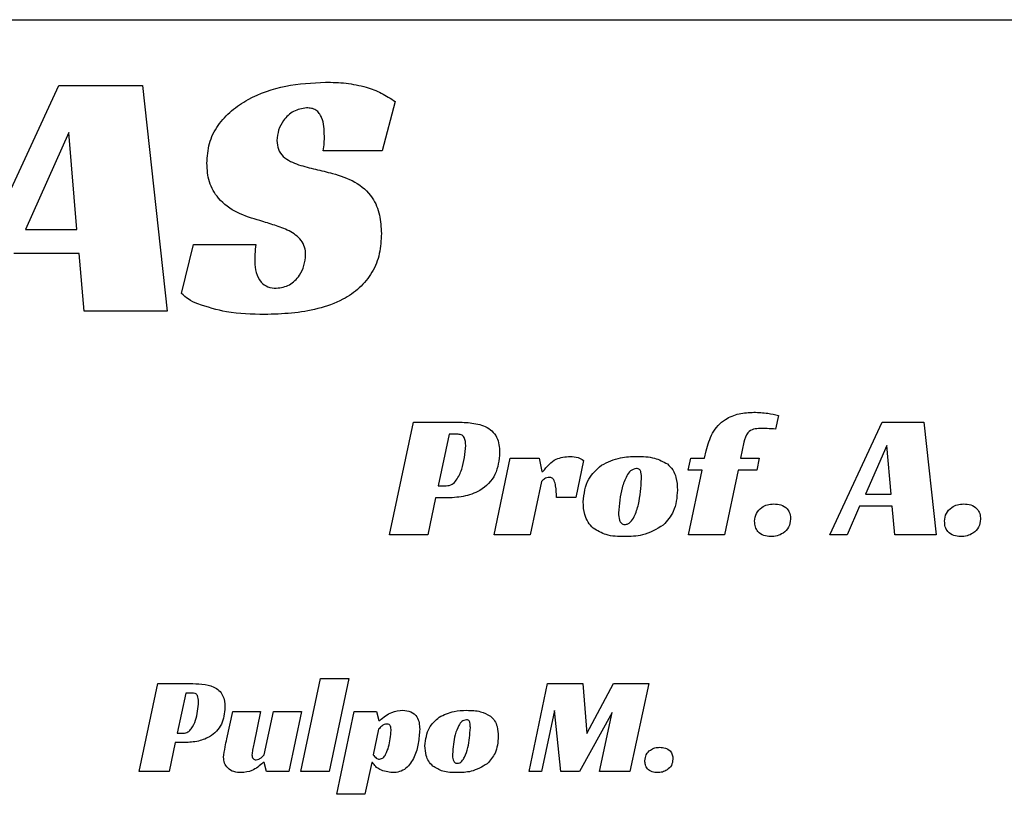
# Model space of a CAD drawing. Header units: millimetres. Extents: x 15 to 205, y 5 to 292.
# Tile 4 of 6: x 121 to 148, y 184 to 206. Entities that reach past the tile are written whole.
import ezdxf

# ---------------------------------------------------------------- set-up
doc = ezdxf.new("R2010")
doc.units = ezdxf.units.MM

msp = doc.modelspace()

# ---------------------------------------------------------------- linework, layer by layer
at = {"color": 7, "linetype": 'Continuous', "lineweight": 25}
for p, q in [((73.855, 205.593), (155.286, 205.593)), ((118.74, 197.593), (121.602, 203.791)), ((121.602, 203.791), (123.901, 203.791)), ((123.901, 203.791), (124.57, 197.593)), ((130.825, 203.346), (130.468, 201.994)), ((121.874, 202.498), (120.69, 199.839)), ((122.097, 199.839), (121.874, 202.498)), ((130.468, 201.994), (128.856, 201.994)), ((120.69, 199.839), (122.097, 199.839)), ((124.967, 198.079), (125.297, 199.426)), ((125.297, 199.426), (127.004, 199.426)), ((122.165, 199.175), (120.37, 199.175)), ((122.301, 197.593), (122.165, 199.175)), ((124.57, 197.593), (122.301, 197.593)), ((141.339, 194.734), (141.261, 194.355)), ((130.671, 191.451), (131.326, 194.55)), ((131.326, 194.55), (132.446, 194.55)), ((142.748, 191.451), (144.179, 194.55)), ((144.179, 194.55), (145.329, 194.55)), ((145.329, 194.55), (145.663, 191.451)), ((132.31, 194.218), (132.005, 192.798)), ((132.528, 194.218), (132.31, 194.218)), ((140.393, 193.995), (140.301, 193.562)), ((144.315, 193.903), (143.723, 192.574)), ((144.427, 192.574), (144.315, 193.903)), ((139.311, 193.562), (139.355, 193.761)), ((133.542, 191.451), (133.983, 193.562)), ((133.983, 193.562), (134.774, 193.562)), ((134.774, 193.562), (134.846, 193.19)), ((135.996, 193.498), (135.782, 192.484)), ((138.865, 193.23), (138.938, 193.562)), ((138.938, 193.562), (139.311, 193.562)), ((140.301, 193.562), (140.81, 193.562)), ((140.81, 193.562), (140.747, 193.23)), ((134.846, 193.19), (134.881, 193.19)), ((139.243, 193.23), (138.865, 193.23)), ((138.87, 191.451), (139.243, 193.23)), ((140.233, 193.23), (139.859, 191.451)), ((140.747, 193.23), (140.233, 193.23)), ((134.841, 192.915), (134.531, 191.451)), ((132.005, 192.798), (132.228, 192.798)), ((143.723, 192.574), (144.427, 192.574)), ((131.937, 192.466), (131.719, 191.451)), ((132.213, 192.466), (131.937, 192.466)), ((135.782, 192.484), (135.254, 192.484)), ((143.563, 192.242), (143.219, 191.451)), ((144.461, 192.242), (143.563, 192.242)), ((144.529, 191.451), (144.461, 192.242)), ((131.719, 191.451), (130.671, 191.451)), ((134.531, 191.451), (133.542, 191.451)), ((139.859, 191.451), (138.87, 191.451)), ((143.219, 191.451), (142.748, 191.451)), ((145.663, 191.451), (144.529, 191.451)), ((128.243, 184.962), (128.779, 187.512)), ((128.779, 187.512), (129.552, 187.512)), ((129.552, 187.512), (129.013, 184.962)), ((123.81, 184.962), (124.319, 187.373)), ((124.319, 187.373), (125.191, 187.373)), ((134.498, 184.962), (135.008, 187.373)), ((135.008, 187.373), (135.97, 187.373)), ((135.97, 187.373), (136.087, 185.999)), ((136.087, 185.999), (136.811, 187.373)), ((136.811, 187.373), (137.78, 187.373)), ((137.78, 187.373), (137.267, 184.962)), ((125.085, 187.114), (124.847, 186.01)), ((125.254, 187.114), (125.085, 187.114)), ((126.212, 185.858), (126.371, 186.604)), ((126.371, 186.604), (127.136, 186.604)), ((127.136, 186.604), (126.948, 185.71)), ((127.235, 185.416), (127.487, 186.604)), ((127.487, 186.604), (128.257, 186.604)), ((128.257, 186.604), (127.91, 184.962)), ((129.225, 184.334), (129.7, 186.604)), ((129.7, 186.604), (130.315, 186.604)), ((130.315, 186.604), (130.383, 186.359)), ((135.2, 186.635), (134.838, 184.962)), ((135.37, 184.962), (135.2, 186.635)), ((130.383, 186.359), (130.406, 186.359)), ((136.777, 186.579), (135.883, 184.962)), ((136.43, 184.962), (136.777, 186.579)), ((130.372, 186.121), (130.225, 185.419)), ((124.847, 186.01), (125.021, 186.01)), ((124.794, 185.752), (124.625, 184.962)), ((125.009, 185.752), (124.794, 185.752)), ((127.231, 185.206), (127.208, 185.206)), ((127.299, 184.962), (127.231, 185.206)), ((130.183, 185.206), (129.995, 184.334)), ((130.206, 185.206), (130.183, 185.206)), ((124.625, 184.962), (123.81, 184.962)), ((127.91, 184.962), (127.299, 184.962)), ((129.013, 184.962), (128.243, 184.962)), ((134.838, 184.962), (134.498, 184.962)), ((135.883, 184.962), (135.37, 184.962)), ((137.267, 184.962), (136.43, 184.962)), ((129.995, 184.334), (129.225, 184.334))]:
    msp.add_line(p, q, dxfattribs=at)
for points, knots in [([(125.665, 201.652), (125.676, 201.836), (125.698, 202.203), (125.949, 202.706), (126.329, 203.106), (126.937, 203.519), (127.819, 203.816), (128.55, 203.859), (128.915, 203.88)], [0, 0, 0, 0, 0.124991, 0.249687, 0.374817, 0.499948, 0.749713, 1, 1, 1, 1]), ([(128.915, 203.88), (129.104, 203.875), (129.481, 203.865), (129.997, 203.759), (130.456, 203.595), (130.702, 203.429), (130.825, 203.346)], [0, 0, 0, 0, 0.280169, 0.560199, 0.780308, 1, 1, 1, 1]), ([(128.4, 203.173), (128.276, 203.152), (128.026, 203.109), (127.769, 202.854), (127.612, 202.569), (127.595, 202.372), (127.586, 202.274)], [0, 0, 0, 0, 0.278247, 0.558479, 0.779322, 1, 1, 1, 1]), ([(128.886, 202.394), (128.881, 202.572), (128.875, 202.793), (128.752, 203.027), (128.655, 203.118), (128.531, 203.167), (128.444, 203.171), (128.4, 203.173)], [0, 0, 0, 0, 0.499349, 0.624653, 0.749907, 0.874744, 1, 1, 1, 1]), ([(127.586, 202.274), (127.591, 202.192), (127.6, 202.03), (127.801, 201.764), (128.177, 201.598), (128.643, 201.491), (128.953, 201.413), (129.109, 201.374)], [0, 0, 0, 0, 0.124974, 0.249241, 0.498504, 0.749197, 1, 1, 1, 1]), ([(128.856, 201.994), (128.867, 202.069), (128.886, 202.201), (128.886, 202.335), (128.886, 202.394)], [0, 0, 0, 0, 0.559879, 1, 1, 1, 1]), ([(127.12, 200.079), (126.91, 200.14), (126.489, 200.264), (125.985, 200.632), (125.693, 201.133), (125.674, 201.479), (125.665, 201.652)], [0, 0, 0, 0, 0.280996, 0.560153, 0.779838, 1, 1, 1, 1]), ([(129.109, 201.374), (129.318, 201.309), (129.734, 201.18), (130.209, 200.766), (130.426, 200.236), (130.44, 199.894), (130.448, 199.722)], [0, 0, 0, 0, 0.280803, 0.559413, 0.77939, 1, 1, 1, 1]), ([(128.372, 199.141), (128.368, 199.212), (128.359, 199.353), (128.22, 199.607), (127.922, 199.814), (127.523, 199.951), (127.255, 200.036), (127.12, 200.079)], [0, 0, 0, 0, 0.12507, 0.249863, 0.498783, 0.749273, 1, 1, 1, 1]), ([(130.448, 199.722), (130.439, 199.538), (130.422, 199.169), (130.215, 198.647), (129.862, 198.215), (129.351, 197.867), (128.71, 197.64), (127.982, 197.524), (127.492, 197.51), (127.247, 197.503)], [0, 0, 0, 0, 0.125046, 0.249831, 0.374711, 0.49964, 0.666242, 0.833097, 1, 1, 1, 1]), ([(127.004, 199.426), (126.996, 199.336), (126.981, 199.177), (126.976, 199.016), (126.974, 198.946)], [0, 0, 0, 0, 0.56, 1, 1, 1, 1]), ([(127.567, 198.222), (127.693, 198.242), (127.946, 198.282), (128.201, 198.548), (128.344, 198.843), (128.363, 199.042), (128.372, 199.141)], [0, 0, 0, 0, 0.278267, 0.558198, 0.779126, 1, 1, 1, 1]), ([(126.974, 198.946), (126.983, 198.848), (126.999, 198.652), (127.118, 198.395), (127.333, 198.24), (127.489, 198.228), (127.567, 198.222)], [0, 0, 0, 0, 0.280742, 0.560528, 0.780074, 1, 1, 1, 1]), ([(125.414, 197.791), (125.322, 197.831), (125.157, 197.904), (125.025, 198.025), (124.967, 198.079)], [0, 0, 0, 0, 0.560281, 1, 1, 1, 1]), ([(127.247, 197.503), (126.896, 197.509), (126.271, 197.519), (125.676, 197.708), (125.414, 197.791)], [0, 0, 0, 0, 0.560142, 1, 1, 1, 1]), ([(139.355, 193.761), (139.402, 193.928), (139.497, 194.262), (139.836, 194.631), (140.257, 194.799), (140.529, 194.812), (140.665, 194.819)], [0, 0, 0, 0, 0.280301, 0.559353, 0.77931, 1, 1, 1, 1]), ([(140.665, 194.819), (140.792, 194.814), (141.019, 194.806), (141.241, 194.756), (141.339, 194.734)], [0, 0, 0, 0, 0.559923, 1, 1, 1, 1]), ([(132.446, 194.55), (132.591, 194.547), (132.879, 194.541), (133.241, 194.473), (133.488, 194.316), (133.668, 194.08), (133.683, 193.858), (133.693, 193.711)], [0, 0, 0, 0, 0.250971, 0.50093, 0.626011, 0.751045, 1, 1, 1, 1]), ([(132.761, 193.908), (132.758, 193.984), (132.753, 194.079), (132.69, 194.174), (132.622, 194.212), (132.566, 194.215), (132.528, 194.218)], [0, 0, 0, 0, 0.498859, 0.624222, 0.749931, 1, 1, 1, 1]), ([(140.839, 194.37), (140.777, 194.37), (140.655, 194.37), (140.456, 194.248), (140.417, 194.091), (140.393, 193.995)], [0, 0, 0, 0, 0.2820644, 0.5604864, 1, 1, 1, 1]), ([(141.261, 194.355), (141.183, 194.362), (141.042, 194.373), (140.901, 194.371), (140.839, 194.37)], [0, 0, 0, 0, 0.5598348, 1, 1, 1, 1]), ([(132.228, 192.798), (132.284, 192.807), (132.396, 192.824), (132.545, 193.001), (132.713, 193.35), (132.742, 193.685), (132.761, 193.908)], [0, 0, 0, 0, 0.124285, 0.2492186, 0.499551, 1, 1, 1, 1]), ([(133.693, 193.711), (133.673, 193.503), (133.633, 193.089), (133.2, 192.659), (132.697, 192.486), (132.375, 192.473), (132.213, 192.466)], [0, 0, 0, 0, 0.279802, 0.55788, 0.778685, 1, 1, 1, 1]), ([(134.881, 193.19), (134.99, 193.326), (135.185, 193.569), (135.492, 193.595), (135.627, 193.607)], [0, 0, 0, 0, 0.559311, 1, 1, 1, 1]), ([(135.627, 193.607), (135.701, 193.603), (135.833, 193.596), (135.946, 193.528), (135.996, 193.498)], [0, 0, 0, 0, 0.5592617, 1, 1, 1, 1]), ([(135.984, 192.357), (136.01, 192.581), (136.056, 192.981), (136.353, 193.249), (136.483, 193.367)], [0, 0, 0, 0, 0.559326, 1, 1, 1, 1]), ([(136.483, 193.367), (136.655, 193.449), (136.963, 193.596), (137.303, 193.603), (137.453, 193.607)], [0, 0, 0, 0, 0.558638, 1, 1, 1, 1]), ([(137.453, 193.607), (137.62, 193.604), (137.917, 193.601), (138.178, 193.462), (138.292, 193.401)], [0, 0, 0, 0, 0.561309, 1, 1, 1, 1]), ([(138.292, 193.401), (138.346, 193.349), (138.452, 193.245), (138.553, 192.993), (138.563, 192.802), (138.569, 192.685)], [0, 0, 0, 0, 0.27964, 0.559791, 1, 1, 1, 1]), ([(137.443, 193.275), (137.386, 193.259), (137.27, 193.228), (137.146, 193.019), (136.999, 192.643), (136.972, 192.292), (136.954, 192.057)], [0, 0, 0, 0, 0.1231169, 0.2482477, 0.4988341, 1, 1, 1, 1]), ([(137.584, 192.995), (137.583, 193.054), (137.582, 193.129), (137.556, 193.214), (137.529, 193.252), (137.488, 193.273), (137.458, 193.274), (137.443, 193.275)], [0, 0, 0, 0, 0.49998, 0.625351, 0.749834, 0.874881, 1, 1, 1, 1]), ([(135.06, 193.033), (135.011, 193.025), (134.924, 193.011), (134.867, 192.945), (134.841, 192.915)], [0, 0, 0, 0, 0.558228, 1, 1, 1, 1]), ([(135.254, 192.484), (135.249, 192.589), (135.242, 192.747), (135.204, 192.927), (135.14, 193.019), (135.086, 193.028), (135.06, 193.033)], [0, 0, 0, 0, 0.501296, 0.751176, 0.87596, 1, 1, 1, 1]), ([(137.123, 191.738), (137.153, 191.742), (137.213, 191.749), (137.308, 191.826), (137.417, 192.004), (137.543, 192.403), (137.568, 192.758), (137.584, 192.995)], [0, 0, 0, 0, 0.062285, 0.124899, 0.24982, 0.499806, 1, 1, 1, 1]), ([(138.569, 192.685), (138.553, 192.481), (138.524, 192.115), (138.286, 191.84), (138.181, 191.72)], [0, 0, 0, 0, 0.560143, 1, 1, 1, 1]), ([(136.26, 191.636), (136.209, 191.69), (136.106, 191.798), (136.002, 192.048), (135.99, 192.24), (135.984, 192.357)], [0, 0, 0, 0, 0.279916, 0.559984, 1, 1, 1, 1]), ([(140.686, 191.828), (140.695, 191.902), (140.712, 192.051), (140.862, 192.208), (141.035, 192.29), (141.151, 192.299), (141.209, 192.304)], [0, 0, 0, 0, 0.2790951, 0.55833, 0.7791318, 1, 1, 1, 1]), ([(141.209, 192.304), (141.276, 192.299), (141.408, 192.289), (141.576, 192.194), (141.662, 192.039), (141.668, 191.935), (141.67, 191.882)], [0, 0, 0, 0, 0.280519, 0.559971, 0.779462, 1, 1, 1, 1]), ([(145.896, 191.828), (145.904, 191.902), (145.922, 192.051), (146.071, 192.208), (146.245, 192.29), (146.361, 192.299), (146.419, 192.304)], [0, 0, 0, 0, 0.279095, 0.55833, 0.779132, 1, 1, 1, 1]), ([(146.419, 192.304), (146.485, 192.299), (146.618, 192.289), (146.786, 192.194), (146.871, 192.039), (146.877, 191.935), (146.88, 191.882)], [0, 0, 0, 0, 0.280519, 0.559971, 0.779462, 1, 1, 1, 1]), ([(136.954, 192.057), (136.955, 191.989), (136.958, 191.888), (137.014, 191.779), (137.072, 191.742), (137.106, 191.739), (137.123, 191.738)], [0, 0, 0, 0, 0.500547, 0.749529, 0.87462, 1, 1, 1, 1]), ([(141.127, 191.406), (141.063, 191.412), (140.934, 191.423), (140.774, 191.523), (140.694, 191.675), (140.689, 191.777), (140.686, 191.828)], [0, 0, 0, 0, 0.280426, 0.559899, 0.779366, 1, 1, 1, 1]), ([(141.67, 191.882), (141.661, 191.807), (141.641, 191.655), (141.483, 191.5), (141.305, 191.419), (141.187, 191.41), (141.127, 191.406)], [0, 0, 0, 0, 0.278872, 0.558249, 0.779145, 1, 1, 1, 1]), ([(146.337, 191.406), (146.272, 191.412), (146.143, 191.423), (145.983, 191.523), (145.904, 191.675), (145.898, 191.777), (145.896, 191.828)], [0, 0, 0, 0, 0.280426, 0.559899, 0.779366, 1, 1, 1, 1]), ([(146.88, 191.882), (146.87, 191.807), (146.851, 191.655), (146.693, 191.5), (146.515, 191.419), (146.396, 191.41), (146.337, 191.406)], [0, 0, 0, 0, 0.278872, 0.558249, 0.779145, 1, 1, 1, 1]), ([(137.114, 191.406), (136.942, 191.408), (136.636, 191.413), (136.375, 191.568), (136.26, 191.636)], [0, 0, 0, 0, 0.5616, 1, 1, 1, 1]), ([(138.181, 191.72), (137.996, 191.612), (137.664, 191.419), (137.282, 191.41), (137.114, 191.406)], [0, 0, 0, 0, 0.55799, 1, 1, 1, 1]), ([(125.191, 187.373), (125.303, 187.37), (125.527, 187.365), (125.809, 187.313), (126.001, 187.191), (126.14, 187.007), (126.152, 186.835), (126.16, 186.72)], [0, 0, 0, 0, 0.250971, 0.50093, 0.626011, 0.751045, 1, 1, 1, 1]), ([(125.021, 186.01), (125.064, 186.017), (125.152, 186.031), (125.268, 186.168), (125.398, 186.44), (125.421, 186.7), (125.436, 186.873)], [0, 0, 0, 0, 0.124285, 0.249219, 0.499551, 1, 1, 1, 1]), ([(125.436, 186.873), (125.433, 186.932), (125.429, 187.006), (125.38, 187.081), (125.327, 187.11), (125.284, 187.113), (125.254, 187.114)], [0, 0, 0, 0, 0.498859, 0.624222, 0.749931, 1, 1, 1, 1]), ([(126.16, 186.72), (126.144, 186.559), (126.113, 186.237), (125.777, 185.902), (125.386, 185.768), (125.135, 185.757), (125.009, 185.752)], [0, 0, 0, 0, 0.279802, 0.55788, 0.778685, 1, 1, 1, 1]), ([(130.406, 186.359), (130.509, 186.448), (130.693, 186.607), (130.934, 186.629), (131.04, 186.639)], [0, 0, 0, 0, 0.558729, 1, 1, 1, 1]), ([(131.04, 186.639), (131.115, 186.634), (131.264, 186.624), (131.48, 186.436), (131.492, 186.24), (131.5, 186.12)], [0, 0, 0, 0, 0.281347, 0.560158, 1, 1, 1, 1]), ([(132.033, 186.452), (132.167, 186.516), (132.406, 186.631), (132.671, 186.637), (132.787, 186.639)], [0, 0, 0, 0, 0.558638, 1, 1, 1, 1]), ([(132.787, 186.639), (132.917, 186.637), (133.148, 186.634), (133.351, 186.527), (133.44, 186.479)], [0, 0, 0, 0, 0.561309, 1, 1, 1, 1]), ([(131.644, 185.667), (131.665, 185.841), (131.701, 186.153), (131.931, 186.361), (132.033, 186.452)], [0, 0, 0, 0, 0.5593261, 1, 1, 1, 1]), ([(132.78, 186.381), (132.735, 186.369), (132.645, 186.345), (132.548, 186.182), (132.434, 185.89), (132.413, 185.616), (132.399, 185.434)], [0, 0, 0, 0, 0.123117, 0.248248, 0.498834, 1, 1, 1, 1]), ([(132.889, 186.163), (132.888, 186.21), (132.887, 186.268), (132.867, 186.334), (132.847, 186.363), (132.814, 186.379), (132.791, 186.38), (132.78, 186.381)], [0, 0, 0, 0, 0.49998, 0.625351, 0.749834, 0.874881, 1, 1, 1, 1]), ([(133.44, 186.479), (133.482, 186.439), (133.565, 186.358), (133.642, 186.161), (133.65, 186.013), (133.655, 185.922)], [0, 0, 0, 0, 0.27964, 0.559791, 1, 1, 1, 1]), ([(130.602, 186.263), (130.576, 186.26), (130.524, 186.254), (130.446, 186.198), (130.4, 186.15), (130.372, 186.121)], [0, 0, 0, 0, 0.279461, 0.559357, 1, 1, 1, 1]), ([(130.395, 185.298), (130.432, 185.307), (130.508, 185.326), (130.587, 185.463), (130.681, 185.707), (130.701, 185.935), (130.715, 186.087)], [0, 0, 0, 0, 0.123102, 0.248101, 0.498745, 1, 1, 1, 1]), ([(130.715, 186.087), (130.713, 186.127), (130.71, 186.177), (130.682, 186.23), (130.652, 186.258), (130.622, 186.261), (130.602, 186.263)], [0, 0, 0, 0, 0.4998248, 0.6256713, 0.750957, 1, 1, 1, 1]), ([(131.5, 186.12), (131.491, 185.99), (131.475, 185.73), (131.369, 185.353), (131.184, 185.074), (130.953, 184.941), (130.822, 184.932), (130.756, 184.928)], [0, 0, 0, 0, 0.250749, 0.501373, 0.749951, 0.874903, 1, 1, 1, 1]), ([(132.531, 185.186), (132.554, 185.189), (132.6, 185.194), (132.674, 185.254), (132.759, 185.393), (132.857, 185.703), (132.876, 185.979), (132.889, 186.163)], [0, 0, 0, 0, 0.062285, 0.124899, 0.24982, 0.499806, 1, 1, 1, 1]), ([(126.122, 185.349), (126.134, 185.445), (126.156, 185.616), (126.195, 185.784), (126.212, 185.858)], [0, 0, 0, 0, 0.559538, 1, 1, 1, 1]), ([(133.655, 185.922), (133.643, 185.763), (133.62, 185.479), (133.435, 185.265), (133.353, 185.171)], [0, 0, 0, 0, 0.560143, 1, 1, 1, 1]), ([(126.948, 185.71), (126.937, 185.656), (126.917, 185.56), (126.904, 185.463), (126.899, 185.42)], [0, 0, 0, 0, 0.560171, 1, 1, 1, 1]), ([(131.859, 185.107), (131.819, 185.149), (131.739, 185.233), (131.658, 185.427), (131.65, 185.576), (131.644, 185.667)], [0, 0, 0, 0, 0.279916, 0.559984, 1, 1, 1, 1]), ([(137.677, 185.256), (137.684, 185.313), (137.697, 185.429), (137.814, 185.551), (137.949, 185.615), (138.039, 185.622), (138.084, 185.626)], [0, 0, 0, 0, 0.279095, 0.55833, 0.779132, 1, 1, 1, 1]), ([(138.084, 185.626), (138.136, 185.622), (138.239, 185.614), (138.369, 185.54), (138.436, 185.42), (138.44, 185.339), (138.443, 185.298)], [0, 0, 0, 0, 0.280519, 0.559971, 0.779462, 1, 1, 1, 1]), ([(126.605, 184.928), (126.537, 184.932), (126.401, 184.939), (126.235, 185.04), (126.135, 185.189), (126.126, 185.296), (126.122, 185.349)], [0, 0, 0, 0, 0.2806741, 0.5598333, 0.7796878, 1, 1, 1, 1]), ([(126.899, 185.42), (126.9, 185.401), (126.902, 185.363), (126.924, 185.313), (126.967, 185.284), (126.997, 185.283), (127.012, 185.282)], [0, 0, 0, 0, 0.280959, 0.560994, 0.779396, 1, 1, 1, 1]), ([(127.012, 185.282), (127.037, 185.285), (127.087, 185.291), (127.163, 185.341), (127.207, 185.388), (127.235, 185.416)], [0, 0, 0, 0, 0.2794381, 0.5593982, 1, 1, 1, 1]), ([(130.225, 185.419), (130.249, 185.387), (130.284, 185.341), (130.346, 185.301), (130.379, 185.299), (130.395, 185.298)], [0, 0, 0, 0, 0.56032, 0.779952, 1, 1, 1, 1]), ([(132.399, 185.434), (132.4, 185.381), (132.402, 185.302), (132.446, 185.218), (132.491, 185.189), (132.518, 185.187), (132.531, 185.186)], [0, 0, 0, 0, 0.500547, 0.749529, 0.87462, 1, 1, 1, 1]), ([(138.02, 184.928), (137.97, 184.932), (137.87, 184.941), (137.745, 185.019), (137.684, 185.137), (137.679, 185.216), (137.677, 185.256)], [0, 0, 0, 0, 0.280426, 0.559899, 0.779366, 1, 1, 1, 1]), ([(138.443, 185.298), (138.435, 185.239), (138.42, 185.121), (138.297, 185.001), (138.159, 184.938), (138.066, 184.931), (138.02, 184.928)], [0, 0, 0, 0, 0.278872, 0.558249, 0.779145, 1, 1, 1, 1]), ([(127.208, 185.206), (127.111, 185.12), (126.936, 184.966), (126.706, 184.939), (126.605, 184.928)], [0, 0, 0, 0, 0.559072, 1, 1, 1, 1]), ([(130.756, 184.928), (130.636, 184.944), (130.468, 184.967), (130.287, 185.089), (130.233, 185.167), (130.206, 185.206)], [0, 0, 0, 0, 0.558417, 0.779463, 1, 1, 1, 1]), ([(132.523, 184.928), (132.39, 184.929), (132.152, 184.933), (131.949, 185.054), (131.859, 185.107)], [0, 0, 0, 0, 0.5616, 1, 1, 1, 1]), ([(133.353, 185.171), (133.209, 185.088), (132.951, 184.938), (132.654, 184.931), (132.523, 184.928)], [0, 0, 0, 0, 0.55799, 1, 1, 1, 1])]:
    msp.add_open_spline(points, degree=3, knots=knots, dxfattribs=at)

doc.saveas('drawing.dxf')
